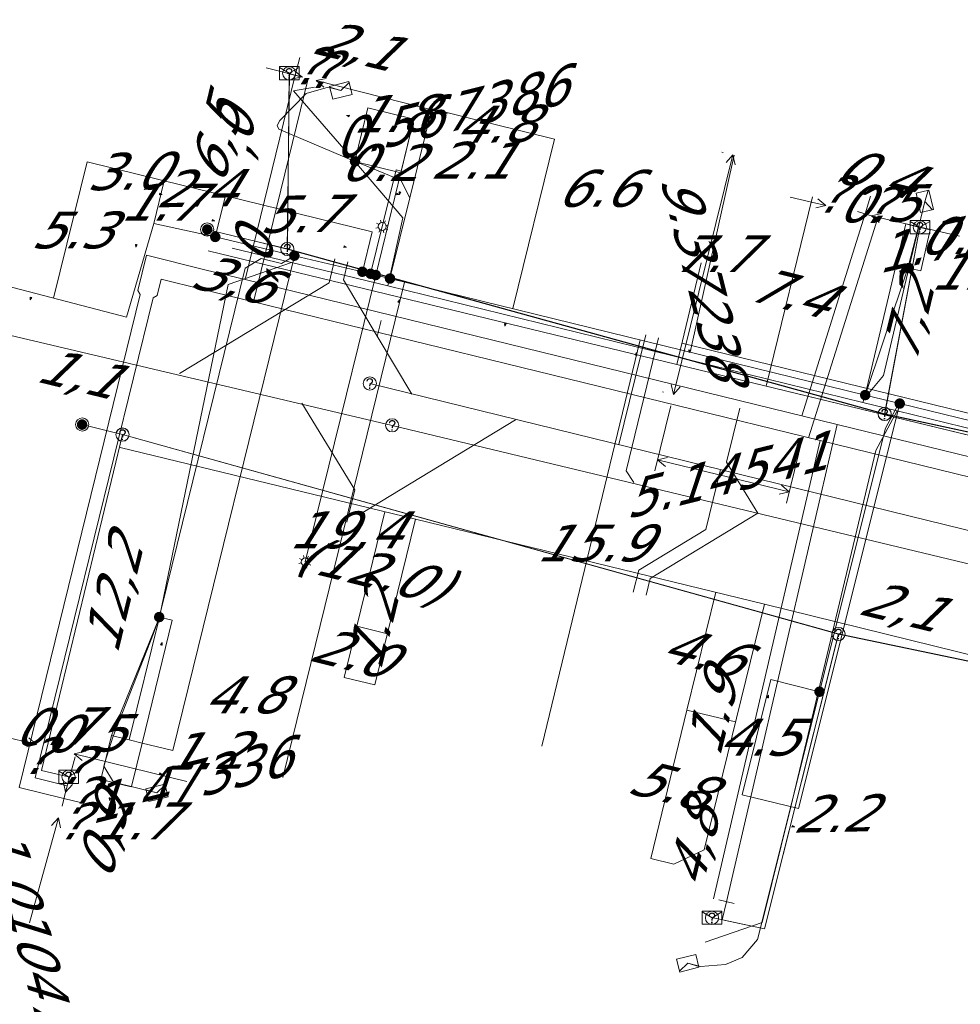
# Model space of a CAD drawing. Header units: metres. Extents: x 124576 to 133557, y 395865 to 402386.
# Tile 72 of 256: x 126179 to 126214, y 398220 to 398258. Entities that reach past the tile are written whole.
import ezdxf
from ezdxf.enums import TextEntityAlignment as Align

# ---------------------------------------------------------------- set-up
doc = ezdxf.new("R2010")
doc.units = ezdxf.units.M
doc.header["$MEASUREMENT"] = 0
for name, color, linetype, lineweight, true_color in [('LG_Datatransport_KPN_BV', 3, 'Continuous', 13, 0x00ff00), ('LG_Datatransport_Reggefiber_Operator_BV', 3, 'Continuous', 13, 0x00ff00), ('LG_Datatransport_Ziggo_BV', 3, 'Continuous', 13, 0x00ff00), ('LG_Laag_Spanning_Enexis_Netbeheer_BV', 7, 'Continuous', 13, 0x960000), ('LG_Riool_Vrij_Verval_Gemeente_Tilburg_Ruimtelijke_Uitvoering', 7, 'Continuous', 13, 0xca00a0), ('LG_unet-4_Brabant_Water', 5, 'Continuous', 13, 0x0000ff), ('LG_warmte_Ennatuurlijk_BV', 7, 'Continuous', 13, 0x008080), ('MV_Datatransport_lijn', 3, 'Continuous', 0, 0x00ff00), ('MV_warmte_lijn', 7, 'Continuous', 0, 0x008080)]:
    doc.layers.add(name, color=color, linetype=linetype, lineweight=lineweight, true_color=true_color)
for name, color, linetype, lineweight in [('LG_Datatransport_P_KPN_BV', 7, 'Continuous', 0), ('LG_Laag_Spanning_P_Enexis_Netbeheer_BV', 7, 'Continuous', 0), ('LG_Riool_Vrij_Verval_P_Gemeente_Tilburg_Ruimtelijke_Uitvoering', 7, 'Continuous', 0), ('MV_Datatransport', 7, 'Continuous', 0), ('MV_Laag_Spanning', 7, 'Continuous', 0), ('MV_Laag_Spanning_lijn', 7, 'Continuous', 0), ('MV_Laag_Spanning_pijl', 7, 'Continuous', 0), ('MV_unet-4', 7, 'Continuous', 0), ('MV_warmte', 7, 'Continuous', 0)]:
    doc.layers.add(name, color=color, linetype=linetype, lineweight=lineweight)
doc.styles.add('Klic_Annotatie', font='verdanai.ttf', dxfattribs={"oblique": 20, "height": 1.4})

# ---------------------------------------------------------------- blocks, each defined once
blk = doc.blocks.new('Mof')
at = {"layer": 'LG_Laag_Spanning_P_Enexis_Netbeheer_BV'}
h = blk.add_hatch(color=256, dxfattribs=at)
edge = h.paths.add_edge_path()
edge.add_arc((0, 0), 2, 0, 360)
blk = doc.blocks.new('DeliveryPoint')
at = {"layer": 'LG_Laag_Spanning_P_Enexis_Netbeheer_BV', "flags": 128}
blk.add_lwpolyline([(-3.75, -2.5), (3.75, -2.5), (3.75, 2.5), (-3.75, 2.5), (-3.75, -2.5)], close=True, dxfattribs=at)
blk.add_lwpolyline([(-3.75, 2.5), (-3.75, 2.16), (0, 0), (3.75, 2.16)], dxfattribs=at)
blk = doc.blocks.new('Streetlight')
at = {"layer": 'LG_Laag_Spanning_P_Enexis_Netbeheer_BV'}
for p, q in [((-1.77, 1.77), (-1.06, 1.06)), ((0, 2.5), (0, 1.5)), ((1.77, 1.77), (1.06, 1.06)), ((-1.06, -1.06), (-1.77, -1.77)), ((0, -1.5), (0, -2.5)), ((1.06, -1.06), (1.77, -1.77))]:
    blk.add_line(p, q, dxfattribs=at)
at = {"layer": 'LG_Laag_Spanning_P_Enexis_Netbeheer_BV', "flags": 128}
for points in [[(-2.5, 0), (-1.5, 0)], [(1.5, 0), (2.5, 0)]]:
    blk.add_lwpolyline(points, dxfattribs=at)
at = {"layer": 'LG_Laag_Spanning_P_Enexis_Netbeheer_BV'}
blk.add_circle((0, 0), 1.5, dxfattribs=at)
blk = doc.blocks.new('m_pijl')
at = {"layer": 'MV_Laag_Spanning_pijl'}
blk.add_hatch(color=7, dxfattribs=at).paths.add_polyline_path([(-1, -0.33), (-1, 0), (-1, 0.33), (0, 0)])
at = {"layer": 'MV_Laag_Spanning_pijl', "flags": 128}
blk.add_lwpolyline([(-1, 0), (-1, 0.33), (0, 0), (-1, -0.33), (-1, 0)], close=True, dxfattribs=at)
blk = doc.blocks.new('Onbekend_2')
at = {"layer": 'LG_Riool_Vrij_Verval_P_Gemeente_Tilburg_Ruimtelijke_Uitvoering'}
blk.add_hatch(color=256, dxfattribs=at).paths.add_polyline_path([(-0.25, -1.07, -0.262633), (0.23, 0.15), (0.59, 0.47, 0.379827), (0.7, 1.26), (0.69, 1.26, 0.228508), (-0.03, 1.53), (-0.03, 1.52, 0.459053), (-0.82, 0.79), (-1.29, 0.85, -0.414214), (-0.08, 2, -0.243799), (1.09, 1.52, -0.379827), (0.9, 0.11), (0.54, -0.2, 0.262633), (0.23, -1.08), (-0.17, -1.07)])
blk.add_circle((0, 0), 2.5, dxfattribs=at)
at = {"layer": 'LG_Riool_Vrij_Verval_P_Gemeente_Tilburg_Ruimtelijke_Uitvoering', "extrusion": (0, 0, -1)}
blk.add_solid([(0.34, -2.06), (-0.21, -2.06), (0.34, -1.51), (-0.21, -1.51)], dxfattribs=at)
blk = doc.blocks.new('Onbekend_3')
at = {"layer": 'LG_Datatransport_P_KPN_BV'}
blk.add_hatch(color=256, dxfattribs=at).paths.add_polyline_path([(-0.25, -1.07, -0.262633), (0.23, 0.15), (0.59, 0.47, 0.379827), (0.7, 1.26), (0.69, 1.26, 0.228508), (-0.03, 1.53), (-0.03, 1.52, 0.459053), (-0.82, 0.79), (-1.29, 0.85, -0.414214), (-0.08, 2, -0.243799), (1.09, 1.52, -0.379827), (0.9, 0.11), (0.54, -0.2, 0.262633), (0.23, -1.08), (-0.17, -1.07)])
blk.add_circle((0, 0), 2.5, dxfattribs=at)
at = {"layer": 'LG_Datatransport_P_KPN_BV', "extrusion": (0, 0, -1)}
blk.add_solid([(0.34, -2.06), (-0.21, -2.06), (0.34, -1.51), (-0.21, -1.51)], dxfattribs=at)
blk = doc.blocks.new('Mof_2')
at = {"layer": 'LG_Datatransport_P_KPN_BV'}
h = blk.add_hatch(color=256, dxfattribs=at)
edge = h.paths.add_edge_path()
edge.add_arc((0, 0), 2, 0, 360)
blk = doc.blocks.new('PuntVanLevering_1')
at = {"layer": 'LG_Datatransport_P_KPN_BV', "flags": 128}
blk.add_lwpolyline([(-3.75, -2.5), (3.75, -2.5), (3.75, 2.5), (-3.75, 2.5), (-3.75, -2.5)], close=True, dxfattribs=at)
blk.add_lwpolyline([(-3.75, 2.5), (-3.75, 2.16), (0, 0), (3.75, 2.16)], dxfattribs=at)

msp = doc.modelspace()

# ---------------------------------------------------------------- linework, layer by layer
at = {"layer": 'LG_Datatransport_KPN_BV'}
for p, q in [((126188.75, 398248.93), (126188.83, 398255.6)), ((126187.68, 398249.19), (126185.71, 398249.67)), ((126211.41, 398242.67), (126212.75, 398249.76)), ((126188.75, 398248.93), (126187.68, 398249.19)), ((126211.41, 398242.67), (126188.75, 398248.93)), ((126226.82, 398239.34), (126211.41, 398242.67)), ((126181.93, 398242.03), (126180.97, 398242.27)), ((126182.5, 398241.89), (126181.93, 398242.03)), ((126209.66, 398234.32), (126182.5, 398241.89)), ((126223.71, 398231.38), (126209.66, 398234.32))]:
    msp.add_line(p, q, dxfattribs=at)
at = {"layer": 'LG_Datatransport_KPN_BV', "flags": 128}
for points in [[(126182.5, 398241.89), (126179.43, 398229.14), (126180.45, 398228.9)], [(126209.66, 398234.32), (126206.85, 398223.13), (126204.86, 398223.56)]]:
    msp.add_lwpolyline(points, dxfattribs=at)
at = {"layer": 'LG_Datatransport_Reggefiber_Operator_BV'}
for p, q in [((126188.753, 398248.934), (126188.824, 398255.584)), ((126211.414, 398242.673), (126212.75, 398249.755)), ((126188.753, 398248.934), (126211.414, 398242.673)), ((126211.414, 398242.673), (126226.819, 398239.341)), ((126182.497, 398241.886), (126209.66, 398234.323)), ((126209.66, 398234.323), (126223.711, 398231.384))]:
    msp.add_line(p, q, dxfattribs=at)
at = {"layer": 'LG_Datatransport_Reggefiber_Operator_BV', "flags": 128}
for points in [[(126185.712, 398249.671), (126187.684, 398249.193), (126188.753, 398248.934)], [(126180.965, 398242.269), (126181.934, 398242.027), (126182.497, 398241.886)], [(126180.452, 398228.901), (126179.426, 398229.144), (126182.497, 398241.886)], [(126205.377, 398223.445), (126206.85, 398223.129), (126209.66, 398234.323)]]:
    msp.add_lwpolyline(points, dxfattribs=at)
at = {"layer": 'LG_Datatransport_Ziggo_BV'}
for p, q in [((126203.523, 398244.55), (126185.746, 398248.863)), ((126203.523, 398244.55), (126204.457, 398248.404)), ((126223.936, 398239.598), (126203.523, 398244.55)), ((126182.413, 398241.403), (126193.613, 398238.676)), ((126193.613, 398238.676), (126206.852, 398235.452)), ((126206.852, 398235.452), (126232.555, 398229.121))]:
    msp.add_line(p, q, dxfattribs=at)
at = {"layer": 'LG_Datatransport_Ziggo_BV', "flags": 128}
for points in [[(126267.308, 398229.035), (126258.5, 398231.184), (126241.558, 398235.317), (126234.175, 398237.114), (126223.936, 398239.598), (126203.523, 398244.55), (126204.457, 398248.404)], [(126190.909, 398232.671), (126192.074, 398232.386), (126193.613, 398238.676)], [(126190.909, 398232.671), (126192.074, 398232.386), (126193.613, 398238.676), (126206.852, 398235.452), (126232.555, 398229.121), (126240.029, 398227.274), (126252.068, 398224.297), (126265.519, 398220.979)], [(126203.409, 398225.586), (126204.569, 398226.125), (126206.852, 398235.452)], [(126203.409, 398225.586), (126204.569, 398226.125), (126206.852, 398235.452), (126232.555, 398229.121), (126240.029, 398227.274), (126252.068, 398224.297), (126265.519, 398220.979)]]:
    msp.add_lwpolyline(points, dxfattribs=at)
at = {"layer": 'LG_Laag_Spanning_Enexis_Netbeheer_BV'}
for p, q in [((126212.331, 398248.21), (126212.932, 398250.74)), ((126191.909, 398247.992), (126192.35, 398249.788)), ((126192.103, 398247.944), (126189.43, 398237.056))]:
    msp.add_line(p, q, dxfattribs=at)
at = {"layer": 'LG_Laag_Spanning_Enexis_Netbeheer_BV', "flags": 128}
for points in [[(126191.318, 398252.257), (126190.956, 398252.409), (126190.849, 398252.454), (126188.433, 398253.474), (126188.361, 398253.623), (126188.466, 398253.809), (126189.459, 398254.829), (126190.294, 398255.068), (126190.78, 398254.95)], [(126192.645, 398247.811), (126193.398, 398250.871), (126193.054, 398251.545), (126191.773, 398252.07), (126191.318, 398252.257)], [(126164.908, 398250.977), (126182.646, 398246.346), (126183.68, 398249.899), (126186.017, 398249.39), (126189.017, 398248.679), (126191.598, 398248.068)], [(126164.908, 398250.977), (126182.646, 398246.346), (126183.68, 398249.899), (126186.017, 398249.39)], [(126186.017, 398249.39), (126189.017, 398248.679), (126191.598, 398248.068), (126191.909, 398247.992), (126192.103, 398247.944), (126192.645, 398247.811), (126210.673, 398243.388), (126211.984, 398243.066), (126215.864, 398242.114), (126224.367, 398240.029), (126224.993, 398239.875), (126233.564, 398237.773), (126237.232, 398236.873), (126239.159, 398236.404), (126239.359, 398236.355), (126241.18, 398235.912), (126250.832, 398233.565), (126254.248, 398232.735), (126255.9, 398232.333), (126266.035, 398229.868), (126267.418, 398229.532)], [(126186.017, 398249.39), (126189.017, 398248.679), (126191.598, 398248.068)], [(126189.017, 398248.679), (126188.534, 398248.386), (126187.756, 398248.577), (126187.152, 398248.211), (126183.98, 398235.297), (126183.89, 398234.963)], [(126210.673, 398243.388), (126210.793, 398243.443), (126211.364, 398244.135), (126212.331, 398248.21)], [(126191.598, 398248.068), (126191.909, 398247.992), (126192.103, 398247.944), (126192.645, 398247.811), (126210.673, 398243.388), (126211.984, 398243.066), (126215.864, 398242.114), (126224.367, 398240.029), (126224.993, 398239.875), (126233.564, 398237.773), (126237.232, 398236.873), (126239.159, 398236.404), (126239.359, 398236.355), (126241.18, 398235.912), (126250.832, 398233.565), (126254.248, 398232.735), (126255.9, 398232.333), (126266.035, 398229.868), (126267.418, 398229.532)], [(126191.598, 398248.068), (126191.909, 398247.992), (126192.103, 398247.944), (126192.645, 398247.811), (126210.673, 398243.388), (126211.984, 398243.066), (126215.864, 398242.114), (126224.367, 398240.029), (126224.993, 398239.875), (126233.564, 398237.773), (126237.232, 398236.873), (126239.159, 398236.404), (126239.359, 398236.355), (126241.18, 398235.912), (126250.832, 398233.565), (126254.248, 398232.735), (126255.9, 398232.333), (126266.035, 398229.868), (126267.418, 398229.532)], [(126211.984, 398243.066), (126211.904, 398242.981), (126211.441, 398242.131), (126208.941, 398232.131)], [(126183.89, 398234.963), (126183.678, 398234.346), (126182.126, 398230.401), (126181.824, 398229.45), (126181.788, 398229.302), (126182.154, 398228.697), (126183.804, 398228.292)], [(126208.941, 398232.131), (126206.59, 398222.728), (126206.009, 398222.047), (126205.371, 398221.776), (126204.426, 398221.701), (126203.941, 398221.823)]]:
    msp.add_lwpolyline(points, dxfattribs=at)
at = {"layer": 'LG_Riool_Vrij_Verval_Gemeente_Tilburg_Ruimtelijke_Uitvoering'}
for p, q in [((126192.73, 398242.24), (126147.9, 398252.79)), ((126190.557, 398248.56), (126190.334, 398247.652)), ((126191.042, 398248.442), (126190.877, 398247.766)), ((126190.877, 398247.766), (126193.477, 398243.417)), ((126190.334, 398247.652), (126184.654, 398244.208)), ((126192.165, 398245.612), (126192.315, 398246.22)), ((126201.329, 398241.517), (126202.346, 398245.677)), ((126201.6, 398240.519), (126202.832, 398245.558)), ((126191.88, 398243.83), (126246.65, 398230.38)), ((126189.299, 398243.076), (126191.306, 398239.795)), ((126205.912, 398242.892), (126205.417, 398240.844)), ((126197.408, 398242.454), (126191.61, 398238.935)), ((126247.58, 398229.03), (126192.73, 398242.24)), ((126206.597, 398238.905), (126205.417, 398240.844)), ((126201.891, 398240.066), (126201.6, 398240.519)), ((126204.627, 398238.292), (126205.183, 398240.564)), ((126191.306, 398239.795), (126191.006, 398238.568)), ((126191.61, 398238.935), (126191.492, 398238.449)), ((126206.597, 398238.905), (126202.517, 398236.424)), ((126204.627, 398238.292), (126204.664, 398238.444)), ((126204.627, 398238.292), (126202.08, 398236.744)), ((126201.876, 398235.909), (126202.08, 398236.744)), ((126202.517, 398236.424), (126202.362, 398235.791))]:
    msp.add_line(p, q, dxfattribs=at)
at = {"layer": 'LG_unet-4_Brabant_Water'}
for p, q in [((126212.29, 398248.2), (126212.69, 398249.77)), ((126210.59, 398243.11), (126212.29, 398248.2))]:
    msp.add_line(p, q, dxfattribs=at)
at = {"layer": 'LG_unet-4_Brabant_Water', "flags": 128}
for points in [[(126192.56, 398247.53), (126193.13, 398250.11), (126191.31, 398252.25), (126188.99, 398254.93), (126189.78, 398255.07)], [(126229.64, 398238.45), (126224.89, 398239.61), (126224.28, 398239.76), (126211.89, 398242.79), (126210.59, 398243.11), (126192.56, 398247.53), (126188.91, 398248.42), (126186.66, 398248.97)], [(126188.91, 398248.42), (126186.5, 398247.58), (126183.9, 398234.96), (126182.08, 398230.47), (126181.67, 398228.8), (126182.83, 398228.52)], [(126211.89, 398242.79), (126211.08, 398241.29), (126207.85, 398227.76), (126206.76, 398223.37), (126204.6, 398222.62)]]:
    msp.add_lwpolyline(points, dxfattribs=at)
at = {"layer": 'LG_warmte_Ennatuurlijk_BV'}
for p, q in [((126189.219, 398256.204), (126189.052, 398255.524)), ((126189.343, 398255.453), (126188.761, 398255.596)), ((126187.156, 398247.77), (126189.052, 398255.524)), ((126187.464, 398246.923), (126189.538, 398255.406)), ((126210.881, 398250.935), (126210.671, 398250.267)), ((126208.269, 398242.601), (126210.671, 398250.267)), ((126208.529, 398241.766), (126211.148, 398250.117)), ((126210.957, 398250.177), (126210.385, 398250.357)), ((126209.616, 398242.271), (126205.411, 398224.158)), ((126208.961, 398241.66), (126204.924, 398224.271)), ((126180.206, 398227.785), (126180.349, 398228.368)), ((126180.957, 398227.909), (126180.277, 398228.076)), ((126205.119, 398224.226), (126205.703, 398224.09)), ((126205.252, 398223.476), (126205.411, 398224.158))]:
    msp.add_line(p, q, dxfattribs=at)
at = {"layer": 'LG_warmte_Ennatuurlijk_BV', "flags": 128}
for points in [[(126185.669, 398248.134), (126183.41, 398248.692), (126183.079, 398247.353)], [(126185.668, 398248.134), (126187.156, 398247.77), (126209.616, 398242.271), (126222.129, 398239.208), (126236.771, 398235.624), (126237.063, 398235.552)], [(126185.489, 398247.406), (126183.958, 398247.784), (126183.807, 398247.173)], [(126185.49, 398247.406), (126187.464, 398246.923), (126208.961, 398241.66), (126222.385, 398238.374), (126237.176, 398234.753)], [(126183.079, 398247.353), (126183.17, 398247.202), (126178.579, 398228.493), (126180.277, 398228.076)], [(126183.807, 398247.173), (126183.656, 398247.082), (126179.184, 398228.859), (126180.396, 398228.562)]]:
    msp.add_lwpolyline(points, dxfattribs=at)
at = {"layer": 'MV_Datatransport_lijn'}
for p, q in [((126206.916, 398243.727), (126208.674, 398250.915)), ((126191.384, 398234.613), (126192.447, 398238.96)), ((126205.004, 398235.903), (126203.912, 398231.434)), ((126191.384, 398234.614), (126190.909, 398232.671)), ((126191.384, 398234.613), (126192.549, 398234.328)), ((126203.912, 398231.434), (126202.535, 398225.8)), ((126203.912, 398231.434), (126205.758, 398230.982))]:
    msp.add_line(p, q, dxfattribs=at)
at = {"layer": 'MV_Datatransport_lijn', "flags": 128}
for points in [[(126267.47, 398229.768), (126203.719, 398245.358)], [(126202.535, 398225.8), (126202.535, 398225.8), (126203.409, 398225.586)]]:
    msp.add_lwpolyline(points, dxfattribs=at)
at = {"layer": 'MV_Laag_Spanning_lijn'}
for p, q in [((126191.805, 398254.288), (126191.322, 398252.311)), ((126194.23, 398254.248), (126193.398, 398250.871)), ((126192.103, 398247.944), (126193.556, 398253.86)), ((126193.072, 398251.883), (126193.556, 398253.86)), ((126193.072, 398251.883), (126193.556, 398253.86)), ((126193.055, 398251.819), (126191.307, 398252.248)), ((126192.876, 398251.931), (126191.909, 398247.992)), ((126186.401, 398250.951), (126186.017, 398249.39)), ((126212.214, 398249.882), (126210.673, 398243.388)), ((126191.97, 398249.578), (126191.598, 398248.068)), ((126184.407, 398229.894), (126189.017, 398248.679)), ((126212.782, 398248.107), (126212.331, 398248.21)), ((126204.033, 398245.021), (126203.853, 398245.061)), ((126208.141, 398227.694), (126211.984, 398243.066)), ((126182.754, 398230.3), (126183.898, 398234.961)), ((126184.385, 398234.841), (126183.89, 398234.963)), ((126207.098, 398232.592), (126208.941, 398232.131)), ((126182.074, 398230.467), (126181.962, 398230.009))]:
    msp.add_line(p, q, dxfattribs=at)
at = {"layer": 'MV_Laag_Spanning_pijl'}
for p, q in [((126193.556, 398253.86), (126191.805, 398254.288)), ((126198.889, 398253.1), (126194.23, 398254.248)), ((126193.556, 398253.86), (126193.055, 398251.819)), ((126198.889, 398253.1), (126197.304, 398246.668)), ((126181.156, 398252.243), (126179.88, 398247.067)), ((126181.156, 398252.243), (126184.08, 398251.523)), ((126205.702, 398252.493), (126204.033, 398245.021)), ((126192.876, 398251.931), (126193.072, 398251.883)), ((126184.08, 398251.523), (126183.68, 398249.899)), ((126184.08, 398251.523), (126186.401, 398250.951)), ((126186.401, 398250.951), (126191.97, 398249.578)), ((126212.701, 398249.767), (126212.214, 398249.882)), ((126213.139, 398249.663), (126212.701, 398249.767)), ((126213.139, 398249.663), (126212.782, 398248.107)), ((126188.581, 398228.87), (126193.194, 398247.676)), ((126198.411, 398230.066), (126202.134, 398245.483)), ((126183.239, 398230.181), (126184.385, 398234.841)), ((126206.004, 398228.217), (126207.098, 398232.592)), ((126182.754, 398230.3), (126182.074, 398230.467)), ((126183.239, 398230.181), (126182.754, 398230.3)), ((126183.239, 398230.181), (126182.833, 398228.53)), ((126183.239, 398230.181), (126184.407, 398229.894)), ((126206.004, 398228.217), (126208.141, 398227.694))]:
    msp.add_line(p, q, dxfattribs=at)
at = {"layer": 'MV_warmte_lijn'}
for p, q in [((126189.295, 398255.465), (126187.945, 398255.806)), ((126189.295, 398255.465), (126189, 398255.719)), ((126189.295, 398255.465), (126188.915, 398255.381)), ((126189.845, 398255.326), (126190.225, 398255.409)), ((126189.845, 398255.326), (126190.14, 398255.072)), ((126189.845, 398255.326), (126194.825, 398254.068)), ((126205.28, 398252.597), (126205.231, 398252.609)), ((126205.654, 398252.505), (126203.402, 398243.407)), ((126205.654, 398252.505), (126205.401, 398252.209)), ((126205.654, 398252.505), (126205.739, 398252.125)), ((126209.183, 398250.589), (126207.826, 398250.901)), ((126209.183, 398250.589), (126208.883, 398250.837)), ((126209.183, 398250.589), (126208.805, 398250.498)), ((126210.909, 398250.192), (126211.288, 398250.284)), ((126210.909, 398250.192), (126211.21, 398249.944)), ((126210.909, 398250.192), (126214.255, 398249.422)), ((126203.402, 398243.407), (126203.316, 398243.787)), ((126203.402, 398243.407), (126203.654, 398243.703)), ((126203.028, 398243.5), (126202.979, 398243.512)), ((126203.298, 398242.984), (126202.693, 398240.513)), ((126208.296, 398241.761), (126207.691, 398239.29)), ((126202.797, 398240.936), (126203.176, 398241.022)), ((126202.797, 398240.936), (126203.093, 398240.684)), ((126202.797, 398240.936), (126207.795, 398239.712)), ((126207.795, 398239.712), (126207.498, 398239.964)), ((126207.795, 398239.712), (126207.415, 398239.626)), ((126179.237, 398230.125), (126177.885, 398230.457)), ((126179.237, 398230.125), (126178.941, 398230.377)), ((126179.237, 398230.125), (126178.858, 398230.039)), ((126180.668, 398229.774), (126181.047, 398229.86)), ((126180.337, 398228.319), (126180.707, 398229.661)), ((126180.668, 398229.774), (126180.964, 398229.522)), ((126180.668, 398229.774), (126184.935, 398228.727)), ((126180.337, 398228.319), (126180.262, 398228.701)), ((126180.337, 398228.319), (126180.597, 398228.608)), ((126180.068, 398227.345), (126178.967, 398223.354)), ((126180.068, 398227.345), (126179.808, 398227.056)), ((126180.068, 398227.345), (126180.143, 398226.963))]:
    msp.add_line(p, q, dxfattribs=at)

# ---------------------------------------------------------------- block references
at = {"layer": 'LG_Datatransport_P_KPN_BV', "xscale": 0.1, "yscale": 0.1, "zscale": 0.1}
for name, p in [('PuntVanLevering_1', (126188.825, 398255.605)), ('Onbekend_3', (126188.82, 398255.6)), ('PuntVanLevering_1', (126212.751, 398249.758)), ('Onbekend_3', (126212.75, 398249.76)), ('Onbekend_3', (126185.71, 398249.67)), ('Mof_2', (126185.712, 398249.671)), ('Onbekend_3', (126188.75, 398248.93)), ('Onbekend_3', (126188.753, 398248.934)), ('Onbekend_3', (126211.41, 398242.67)), ('Onbekend_3', (126211.414, 398242.673)), ('Onbekend_3', (126180.97, 398242.27)), ('Mof_2', (126180.965, 398242.269)), ('Onbekend_3', (126182.497, 398241.886)), ('Onbekend_3', (126182.5, 398241.89)), ('Onbekend_3', (126209.66, 398234.323)), ('Onbekend_3', (126209.66, 398234.32)), ('PuntVanLevering_1', (126180.454, 398228.9)), ('Onbekend_3', (126180.45, 398228.9)), ('PuntVanLevering_1', (126204.863, 398223.555)), ('Onbekend_3', (126204.86, 398223.55))]:
    msp.add_blockref(name, p, dxfattribs=at)
at = {"layer": 'LG_Laag_Spanning_P_Enexis_Netbeheer_BV', "xscale": 0.1, "yscale": 0.1, "zscale": 0.1}
for name, p, rotation in [('DeliveryPoint', (126190.78, 398254.95), 14), ('DeliveryPoint', (126212.932, 398250.74), 283), ('Streetlight', (126192.35, 398249.788), 284), ('Streetlight', (126189.43, 398237.056), 104), ('DeliveryPoint', (126183.804, 398228.292), 14), ('DeliveryPoint', (126203.941, 398221.823), 194)]:
    msp.add_blockref(name, p, dxfattribs=dict(at, rotation=rotation))
for p in [(126191.318, 398252.257), (126186.017, 398249.39), (126189.017, 398248.679), (126191.598, 398248.068), (126191.909, 398247.992), (126192.103, 398247.944), (126212.331, 398248.21), (126192.645, 398247.811), (126210.673, 398243.388), (126211.984, 398243.066), (126183.89, 398234.963), (126208.941, 398232.131)]:
    msp.add_blockref('Mof', p, dxfattribs=at)
at = {"layer": 'LG_Riool_Vrij_Verval_P_Gemeente_Tilburg_Ruimtelijke_Uitvoering', "xscale": 0.1, "yscale": 0.1, "zscale": 0.1}
for p in [(126191.88, 398243.83), (126192.73, 398242.24)]:
    msp.add_blockref('Onbekend_2', p, dxfattribs=at)
at = {"layer": 'MV_Laag_Spanning_pijl'}
for p, xscale, yscale, zscale, rotation in [((126191, 398254), 0.1, 0.1, 0.1, 166), ((126194, 398254), 0.1, 0.1, 0.1, 166), ((126184, 398251), 0.1, 0.1, 0.1, 347), ((126193, 398251), 0.1, 0.1, 0.1, 347), ((126193, 398251), 0.09999999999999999, 0.09999999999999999, 0.09999999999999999, 257), ((126186, 398250), 0.1, 0.1, 0.1, 347), ((126183, 398249), 0.09999999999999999, 0.09999999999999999, 0.09999999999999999, 257), ((126191, 398249), 0.1, 0.1, 0.1, 347), ((126212, 398249), 0.1, 0.1, 0.1, 166), ((126212, 398249), 0.1, 0.1, 0.1, 166), ((126212, 398248), 0.1, 0.1, 0.1, 258.0000000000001), ((126179, 398247), 0.09999999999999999, 0.09999999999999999, 0.09999999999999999, 257), ((126193, 398247), 0.1, 0.1, 0.1, 76), ((126197, 398246), 0.09999999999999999, 0.09999999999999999, 0.09999999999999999, 257), ((126202, 398245), 0.1, 0.1, 0.1, 76), ((126204, 398245), 0.1, 0.1, 0.1, 258.0000000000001), ((126184, 398234), 0.1, 0.1, 0.1, 76), ((126207, 398232), 0.1, 0.1, 0.1, 75.00000000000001), ((126182, 398230), 0.1, 0.1, 0.1, 166), ((126182, 398230), 0.1, 0.1, 0.1, 166), ((126184, 398229), 0.1, 0.1, 0.1, 347), ((126182, 398228), 0.09999999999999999, 0.09999999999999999, 0.09999999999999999, 257), ((126208, 398227), 0.1, 0.1, 0.1, 347)]:
    msp.add_blockref('m_pijl', p, dxfattribs=dict(at, xscale=xscale, yscale=yscale, zscale=zscale, rotation=rotation))

# ---------------------------------------------------------------- texts
at = {"layer": 'MV_Datatransport', "style": 'Klic_Annotatie', "oblique": 20}
for s, rotation, p in [('2,1', 346.4, (126191.315, 398256.692)), ('6,5', 76.4, (126186.019, 398252.94)), ('0,4', 346.2, (126211.068, 398251.834)), ('3,6', 346.4, (126186.631, 398247.821)), ('7.4', 346, (126207.795, 398247.321)), ('7,2', 76.1, (126212.277, 398246.168)), ('1,1', 346.3, (126180.75, 398244.25)), ('(12.0)', 346, (126191.916, 398236.787)), ('12,2', 76.3, (126182.117, 398235.7)), ('2,1', 346.3, (126211.991, 398235.413)), ('1.2', 76, (126191.967, 398234.471)), ('2.0', 346, (126191.147, 398233.643)), ('4.6', 346, (126204.458, 398233.669)), ('1.9', 76, (126204.835, 398231.208)), ('5.8', 346, (126203.224, 398228.617)), ('0,9', 76.3, (126181.739, 398226.544)), ('4,8', 76.3, (126204.152, 398226.2))]:
    msp.add_text(s, height=1.4, rotation=rotation, dxfattribs=at).set_placement(p, align=Align.MIDDLE_CENTER)
at = {"layer": 'MV_Laag_Spanning', "style": 'Klic_Annotatie', "oblique": 20}
for s, p in [('1.8', (126192.681, 398254.074)), ('4.8', (126196.56, 398253.674)), ('3.0', (126182.618, 398251.883)), ('2.4', (126185.241, 398251.237)), ('0.5', (126211.097, 398250.66)), ('5.7', (126189.186, 398250.265)), ('0.5', (126214.172, 398249.443)), ('0.7', (126179.839, 398230.809)), ('0.5', (126180.995, 398230.548)), ('1.2', (126185.573, 398229.888)), ('2.2', (126209.418, 398227.509))]:
    msp.add_text(s, height=1.4, rotation=1, dxfattribs=at).set_placement(p, align=Align.MIDDLE_CENTER)
for s, p in [('2.1', (126195.674, 398252.301)), ('0.2', (126192.215, 398252.211)), ('6.6', (126200.437, 398251.236)), ('1.7', (126183.88, 398250.711)), ('5.3', (126180.518, 398249.655)), ('7.7', (126204.868, 398248.757)), ('1.6', (126214.616, 398248.089)), ('19.4', (126190.888, 398238.273)), ('15.9', (126200.273, 398237.775)), ('4.8', (126187.034, 398232.011)), ('4.5', (126206.551, 398230.405)), ('1.7', (126182.911, 398227.231))]:
    msp.add_text(s, height=1.4, dxfattribs=at).set_placement(p, align=Align.MIDDLE_CENTER)
at = {"layer": 'MV_unet-4', "style": 'Klic_Annotatie', "oblique": 20}
for rotation, p in [(88.7, (126186.75, 398253.21)), (89.8, (126187.49, 398248.56))]:
    msp.add_text(',0', height=1.4, rotation=rotation, dxfattribs=at).set_placement(p, align=Align.MIDDLE_CENTER)
at = {"layer": 'MV_warmte', "style": 'Klic_Annotatie', "oblique": 20}
for p in [(126189.401, 398255.887), (126189.952, 398255.748), (126209.28, 398251.013), (126211.007, 398250.616), (126179.133, 398229.703), (126180.564, 398229.352), (126180.756, 398228.203), (126180.487, 398227.229)]:
    msp.add_text('?', height=1.4, dxfattribs=at).set_placement(p, align=Align.MIDDLE_CENTER)
for s, rotation, p in [('0.567386', 14, (126194.825, 398254.068)), ('9.37238', 284, (126204.528, 398247.956)), ('1.7717', 13, (126214.255, 398249.422)), ('5.14541', 14, (126205.296, 398240.324)), ('1.47336', 14, (126184.935, 398228.727)), ('1.01047', 285, (126178.967, 398223.354))]:
    msp.add_text(s, height=1.4, rotation=rotation, dxfattribs=at).set_placement(p, align=Align.MIDDLE_CENTER)

doc.saveas('drawing.dxf')
